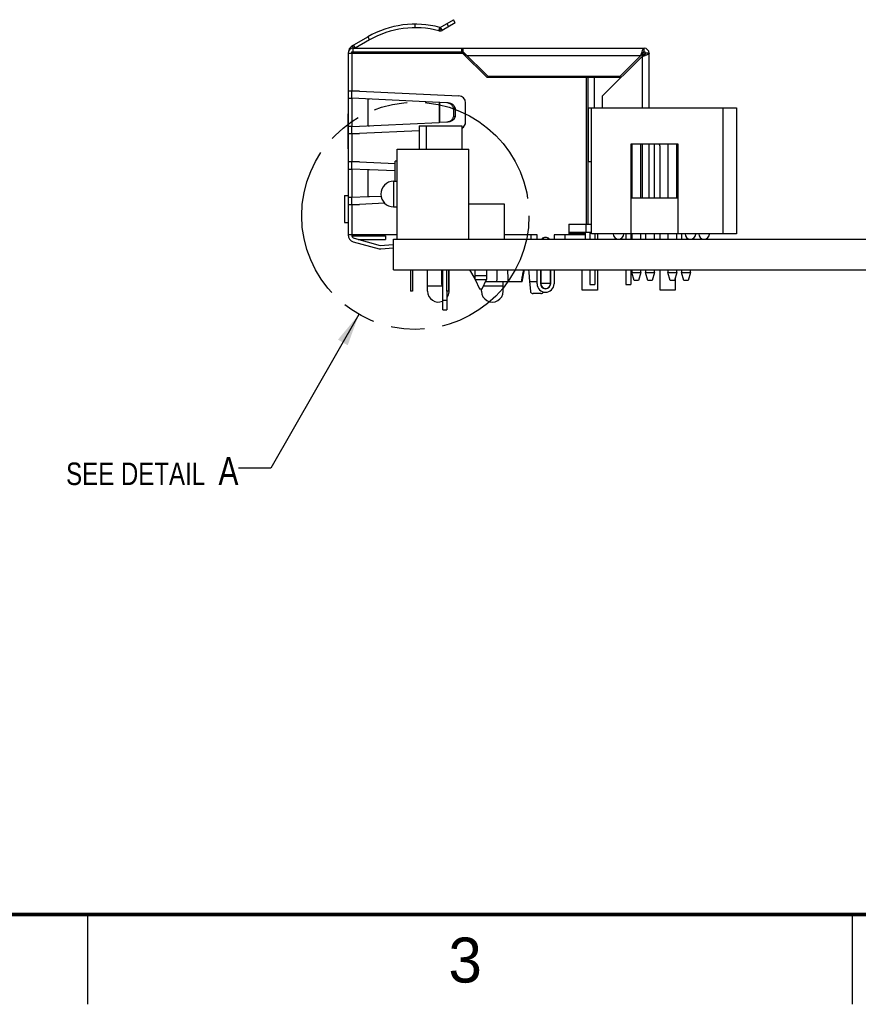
# Model space of a CAD drawing. Header units: inches. Extents: x -7 to 34, y 0 to 22.
# Tile 14 of 30: x 20.9 to 25.5, y 0 to 5.5. Entities that reach past the tile are written whole.
import ezdxf

# ---------------------------------------------------------------- set-up
doc = ezdxf.new("R2010")
doc.units = ezdxf.units.IN
doc.header["$LTSCALE"] = 1.87
doc.header["$MEASUREMENT"] = 0
doc.linetypes.add('PHANTOM', pattern=[0.8, 0.45, -0.05, 0.1, -0.05, 0.1, -0.05])
doc.layers.get('0').update_dxf_attribs({"linetype": 'CONTINUOUS'})
doc.layers.add('DEFAULT_3', color=7, linetype='PHANTOM')
doc.layers.add('DETAIL', color=7, linetype='CONTINUOUS')
doc.styles.get("Standard").update_dxf_attribs({"font": 'txt', "width": 0.8})
doc.styles.add('TEXTSTYLE_2', font='txt')
doc.dimstyles.get("Standard").update_dxf_attribs({"dimtxt": 0.125, "dimasz": 0.18, "dimexe": 0.125, "dimexo": 0.0625, "dimgap": 0.09, "dimtad": 0, "dimtih": 1, "dimtoh": 1, "dimzin": 4, "dimdsep": 46, "dimtxsty": 'STANDARD', "dimblk": '_FILLED', "dimblk1": '_FILLED', "dimblk2": '_FILLED', "dimcen": 0.09, "dimazin": 1, "dimtol": 1, "dimtp": 0.02, "dimtm": 0.02, "dimtfac": 1, "dimtofl": 0, "dimtmove": 0, "dimatfit": 3, "dimldrblk": '_FILLED', "dimfxl": 1, "dimtolj": 1, "dimtzin": 4, "dimarcsym": 0})

# ---------------------------------------------------------------- blocks, each defined once
blk = doc.blocks.new('_FILLED')
at = {"color": 0, "linetype": 'BYBLOCK'}
blk.add_solid([(0, 0), (-1, 0.174), (-1, -0.174)], dxfattribs=at)

msp = doc.modelspace()

# ---------------------------------------------------------------- linework, layer by layer
at = {"color": 7, "linetype": 'CONTINUOUS'}
for p, q in [((23.2103, 5.4328), (23.2839, 5.4753)), ((23.2938, 5.4583), (23.2839, 5.4753)), ((23.071, 5.4307), (23.071, 5.4503)), ((23.2022, 5.4134), (23.2073, 5.4324)), ((23.2083, 5.4323), (23.2083, 5.4158)), ((23.2103, 5.4328), (23.2168, 5.4215)), ((23.2168, 5.4215), (23.2186, 5.4185)), ((23.2938, 5.4583), (23.2201, 5.4158)), ((23.2464, 5.4537), (23.2563, 5.4366)), ((22.7209, 5.3298), (22.8072, 5.3797)), ((22.8072, 5.3797), (22.8171, 5.3626)), ((23.2186, 5.4185), (23.2201, 5.4158)), ((22.7277, 5.3181), (22.7209, 5.3298)), ((22.7249, 5.2968), (22.7249, 5.3165)), ((22.7249, 5.3165), (24.3438, 5.3165)), ((22.7273, 5.3335), (22.7372, 5.3165)), ((22.8171, 5.3626), (22.7372, 5.3165)), ((23.3284, 5.3165), (23.3284, 5.2968)), ((23.3383, 5.287), (23.3383, 5.3165)), ((24.3438, 5.2968), (24.3438, 5.3165)), ((22.6973, 5.2889), (22.6973, 4.2787)), ((22.6973, 5.2889), (23.3343, 5.2889)), ((22.7209, 5.0779), (22.7209, 5.2889)), ((22.7249, 5.2968), (23.3284, 5.2968)), ((23.4682, 5.1551), (23.3343, 5.2889)), ((23.3383, 5.2968), (23.4761, 5.159)), ((23.3579, 5.2771), (23.3383, 5.287)), ((23.3579, 5.2771), (24.3264, 5.2771)), ((24.332, 5.2715), (24.1115, 5.0511)), ((24.2083, 5.159), (24.3264, 5.2771)), ((24.3264, 5.2771), (24.3307, 5.2922)), ((24.3322, 5.287), (24.3264, 5.2771)), ((24.3352, 5.2724), (24.332, 5.2715)), ((24.332, 5.2715), (24.332, 4.9851)), ((24.3351, 5.2911), (24.3322, 5.287)), ((24.3323, 5.2972), (24.3351, 5.3049)), ((24.338, 5.2942), (24.3351, 5.2911)), ((24.3351, 5.2858), (24.3421, 5.2929)), ((24.3477, 5.2873), (24.3351, 5.2747)), ((24.339, 5.2929), (24.3421, 5.2929)), ((24.3427, 5.2947), (24.3421, 5.2929)), ((24.3477, 5.2873), (24.3511, 5.2884)), ((24.3477, 5.2873), (24.3477, 5.2821)), ((24.3713, 5.2889), (24.3516, 5.2889)), ((24.3713, 4.9851), (24.3713, 5.2889)), ((23.4682, 5.1551), (24.2155, 5.1551)), ((24.2083, 5.159), (23.4761, 5.159)), ((24.0222, 5.1551), (24.0222, 4.3377)), ((24.0331, 4.3377), (24.0331, 5.1551)), ((24.0665, 5.1551), (24.0665, 4.9851)), ((24.0684, 4.9851), (24.0684, 5.1551)), ((22.7603, 5.0779), (22.6973, 5.0779)), ((22.6973, 5.0385), (22.7202, 5.0385)), ((22.7209, 4.8815), (22.7209, 5.0381)), ((23.2041, 5.0154), (22.7209, 5.0381)), ((22.7603, 5.0779), (23.3133, 5.0521)), ((24.1115, 4.9851), (24.1115, 5.0511)), ((22.8072, 5.0339), (22.8072, 4.8857)), ((22.8171, 5.0339), (22.8072, 5.0339)), ((23.2046, 5.0153), (23.2046, 4.9042)), ((23.2068, 5.0148), (23.2046, 5.0153)), ((23.2068, 4.9048), (23.2068, 5.0148)), ((23.246, 5.0129), (23.2068, 5.0148)), ((23.2839, 4.9843), (23.2839, 4.9353)), ((23.2839, 4.9843), (23.2923, 4.9843)), ((23.291, 4.988), (23.2923, 4.9843)), ((23.2923, 4.9843), (23.2923, 4.9353)), ((23.3509, 4.9068), (23.3509, 5.0128)), ((24.0353, 4.6851), (24.0353, 4.9851)), ((24.0353, 4.9851), (24.8573, 4.9851)), ((24.0513, 4.2851), (24.0513, 4.9851)), ((24.7813, 4.9851), (24.7813, 4.2851)), ((24.8573, 4.9851), (24.8573, 4.2851)), ((22.6955, 4.9511), (22.6955, 4.7574)), ((22.6956, 4.9511), (22.6957, 4.9511)), ((23.2923, 4.9353), (23.2839, 4.9353)), ((22.7202, 4.881), (22.6973, 4.881)), ((22.7209, 4.8815), (23.2041, 4.9042)), ((22.8072, 4.8857), (22.8171, 4.8857)), ((23.0936, 4.885), (23.0936, 4.7551)), ((23.0936, 4.885), (23.3298, 4.885)), ((23.1329, 4.7551), (23.1329, 4.885)), ((23.2046, 4.9042), (23.2068, 4.9048)), ((23.2068, 4.9048), (23.246, 4.9066)), ((23.3298, 4.885), (23.3298, 4.7551)), ((22.6973, 4.8417), (22.7603, 4.8417)), ((22.7209, 4.6842), (22.7209, 4.8417)), ((23.0936, 4.8572), (22.7603, 4.8417)), ((24.2713, 4.2851), (24.2713, 4.7851)), ((24.2713, 4.7851), (24.5313, 4.7851)), ((24.2763, 4.7851), (24.2763, 4.4851)), ((24.3263, 4.4851), (24.3263, 4.7851)), ((24.332, 4.7851), (24.332, 4.4851)), ((24.3713, 4.4851), (24.3713, 4.7851)), ((24.4023, 4.4851), (24.4023, 4.7851)), ((24.4326, 4.4851), (24.4326, 4.7641)), ((24.4763, 4.7851), (24.4763, 4.4851)), ((24.5263, 4.4851), (24.5263, 4.7851)), ((24.5313, 4.7851), (24.5313, 4.2851)), ((22.6957, 4.7574), (22.6956, 4.7574)), ((22.9694, 4.2551), (22.9694, 4.7551)), ((22.9694, 4.7551), (23.3694, 4.7551)), ((23.3694, 4.2551), (23.3694, 4.7551)), ((22.7603, 4.6842), (22.6973, 4.6842)), ((22.7603, 4.6842), (22.9591, 4.6749)), ((22.9597, 4.5765), (22.9597, 4.6881)), ((22.9694, 4.6881), (22.9597, 4.6881)), ((24.0513, 4.6851), (24.0353, 4.6851)), ((22.6973, 4.6448), (22.7202, 4.6448)), ((22.7209, 4.4878), (22.7209, 4.6444)), ((22.8072, 4.6405), (22.7209, 4.6444)), ((22.8072, 4.6405), (22.8072, 4.4916)), ((22.8167, 4.6401), (22.8072, 4.6405)), ((22.9594, 4.634), (22.8167, 4.6401)), ((22.9506, 4.5765), (22.9506, 4.4345)), ((22.9506, 4.5765), (22.9694, 4.5765)), ((22.7209, 4.4878), (22.8072, 4.4916)), ((22.8072, 4.4916), (22.8167, 4.4921)), ((22.8167, 4.4921), (22.8798, 4.4948)), ((22.7202, 4.4873), (22.6973, 4.4873)), ((22.6973, 4.448), (22.7603, 4.448)), ((22.7209, 4.2787), (22.7209, 4.448)), ((22.9015, 4.4546), (22.7603, 4.448)), ((23.3694, 4.4519), (23.566, 4.4519)), ((23.566, 4.4519), (23.566, 4.2551)), ((24.2713, 4.4851), (24.5313, 4.4851)), ((22.9506, 4.4345), (22.9694, 4.4345)), ((23.9257, 4.3377), (23.9257, 4.2787)), ((23.9257, 4.3377), (24.0513, 4.3377)), ((22.9694, 4.2787), (22.6973, 4.2787)), ((22.7209, 4.2732), (22.906, 4.2732)), ((22.906, 4.2732), (22.906, 4.2535)), ((23.7485, 4.2787), (23.566, 4.2787)), ((23.7131, 4.2787), (23.7131, 4.2551)), ((23.7485, 4.2551), (23.7485, 4.2787)), ((23.843, 4.2787), (23.843, 4.2551)), ((24.0156, 4.2787), (23.843, 4.2787)), ((23.9257, 4.2877), (24.0116, 4.2877)), ((24.0116, 4.2855), (23.9257, 4.2855)), ((24.0116, 4.2929), (24.0116, 4.2877)), ((24.0156, 4.2929), (24.0156, 4.2551)), ((24.8573, 4.2851), (24.0513, 4.2851)), ((24.0838, 4.2851), (24.0838, 4.2551)), ((24.2763, 4.2851), (24.2763, 4.2551)), ((24.3263, 4.2551), (24.3263, 4.2851)), ((24.3523, 4.2851), (24.3523, 4.2551)), ((24.4023, 4.2551), (24.4023, 4.2851)), ((24.4326, 4.2551), (24.4326, 4.2851)), ((24.4763, 4.2851), (24.4763, 4.2551)), ((24.5263, 4.2551), (24.5263, 4.2851)), ((24.5523, 4.2851), (24.5523, 4.2551)), ((22.7262, 4.2407), (22.8705, 4.201)), ((22.7315, 4.2597), (22.8764, 4.2198)), ((22.7541, 4.2535), (22.906, 4.2535)), ((22.8764, 4.2198), (22.9477, 4.2256)), ((22.9496, 4.0851), (22.9496, 4.2551)), ((22.9496, 4.2551), (31.0496, 4.2551)), ((22.8786, 4.2003), (22.9493, 4.206)), ((22.9496, 4.0851), (31.0496, 4.0851)), ((23.0438, 4.0851), (23.0438, 3.9653)), ((23.0556, 4.0851), (23.0556, 3.9653)), ((23.1396, 3.9651), (23.1396, 4.0851)), ((23.2235, 3.8614), (23.2235, 4.0851)), ((23.2438, 4.0851), (23.2438, 3.9653)), ((23.2556, 4.0851), (23.2556, 3.9653)), ((23.2596, 3.9651), (23.2596, 4.0851)), ((23.4038, 4.0337), (23.3747, 4.0851)), ((23.4038, 4.0304), (23.4038, 4.0851)), ((23.4668, 4.0518), (23.4038, 4.0518)), ((23.4668, 4.0851), (23.4668, 4.0304)), ((23.7016, 4.0851), (23.7027, 4.0693)), ((23.7027, 4.0693), (23.7063, 4.0197)), ((23.7485, 4.007), (23.7485, 4.0851)), ((23.7671, 4.0851), (23.7671, 4.0081)), ((23.7686, 4.0851), (23.7686, 4.0081)), ((23.8229, 4.0081), (23.8229, 4.0851)), ((23.8243, 4.0081), (23.8243, 4.0851)), ((23.843, 4.0851), (23.843, 4.007)), ((23.9995, 3.9716), (23.9995, 4.0851)), ((24.0838, 4.0851), (24.0838, 3.9716)), ((24.2763, 4.0851), (24.2763, 4.0701)), ((24.2893, 4.0251), (24.2763, 4.0701)), ((24.2763, 4.0701), (24.3263, 4.0701)), ((24.3263, 4.0701), (24.3133, 4.0251)), ((24.3263, 4.0701), (24.3263, 4.0851)), ((24.3523, 4.0851), (24.3523, 4.0701)), ((24.3653, 4.0251), (24.3523, 4.0701)), ((24.3523, 4.0701), (24.4023, 4.0701)), ((24.4023, 4.0701), (24.3893, 4.0251)), ((24.4023, 4.0701), (24.4023, 4.0851)), ((24.4326, 3.9716), (24.4326, 4.0851)), ((24.4763, 4.0851), (24.4763, 4.0701)), ((24.4893, 4.0251), (24.4763, 4.0701)), ((24.4763, 4.0701), (24.5263, 4.0701)), ((24.5263, 4.0701), (24.5133, 4.0251)), ((24.5263, 4.0701), (24.5263, 4.0851)), ((24.5523, 4.0851), (24.5523, 4.0701)), ((24.5653, 4.0251), (24.5523, 4.0701)), ((24.5523, 4.0701), (24.6023, 4.0701)), ((24.6023, 4.0701), (24.5893, 4.0251)), ((24.6023, 4.0701), (24.6023, 4.0851)), ((23.4038, 4.0304), (23.4274, 3.9795)), ((23.4038, 4.0304), (23.4668, 4.0304)), ((23.4432, 3.9795), (23.4668, 4.0304)), ((23.5596, 3.9651), (23.5596, 4.0173)), ((23.7063, 4.0197), (23.7113, 3.965)), ((23.7063, 4.0197), (23.7485, 4.0197)), ((23.8243, 4.0081), (23.7671, 4.0081)), ((24.3133, 4.0251), (24.2893, 4.0251)), ((24.3893, 4.0251), (24.3653, 4.0251)), ((24.5133, 4.0251), (24.4893, 4.0251)), ((24.5168, 4.0374), (24.5168, 3.9716)), ((24.5893, 4.0251), (24.5653, 4.0251)), ((23.0556, 3.9653), (23.0438, 3.9653)), ((23.1396, 3.9951), (23.2235, 3.9951)), ((23.2556, 3.9653), (23.2438, 3.9653)), ((23.2471, 3.9653), (23.2471, 3.8614)), ((23.2556, 3.9951), (23.2596, 3.9951)), ((23.4274, 3.9795), (23.4432, 3.9795)), ((23.4396, 3.9651), (23.4396, 3.9795)), ((23.4504, 3.9951), (23.5596, 3.9951)), ((23.7687, 3.9523), (23.727, 3.9523)), ((24.0838, 3.9716), (23.9995, 3.9716)), ((24.5168, 3.9716), (24.4326, 3.9716)), ((23.2235, 3.9165), (23.2471, 3.9165)), ((23.2235, 3.8614), (23.2471, 3.8614))]:
    msp.add_line(p, q, dxfattribs=at)
at = {"color": 6, "linetype": 'CONTINUOUS'}
for p, q in [((22.717, 5.2968), (22.717, 5.2889)), ((22.717, 5.2968), (22.7249, 5.2968)), ((23.3284, 5.2968), (23.3383, 5.2968)), ((24.3351, 5.2906), (24.3351, 5.2734)), ((24.0201, 5.159), (24.0201, 5.1551)), ((22.717, 5.0779), (22.717, 5.0385)), ((22.717, 4.881), (22.717, 4.8417)), ((22.717, 4.6842), (22.717, 4.6448)), ((22.6776, 4.4976), (22.6776, 4.348)), ((22.6776, 4.4976), (22.6973, 4.4976)), ((22.717, 4.4873), (22.717, 4.448)), ((22.6776, 4.348), (22.6973, 4.348)), ((24.0201, 4.3377), (24.0201, 4.2929)), ((23.902, 4.2787), (23.902, 4.2551)), ((23.9257, 4.2929), (24.0513, 4.2929)), ((24.0418, 4.2929), (24.0418, 4.2551)), ((24.0694, 4.2851), (24.0694, 4.2551)), ((24.2418, 4.2851), (24.2418, 4.2551)), ((24.2694, 4.2851), (24.2694, 4.2551)), ((23.2162, 4.0851), (23.2162, 4.0023)), ((23.6658, 4.0173), (23.6777, 4.0851)), ((24.0418, 4.0851), (24.0418, 4.0023)), ((24.0694, 4.0851), (24.0694, 4.0023)), ((24.2418, 4.0851), (24.2418, 4.0023)), ((24.2694, 4.0851), (24.2694, 4.0023)), ((23.2162, 4.0023), (23.2235, 4.0023)), ((23.6658, 4.0173), (23.4607, 4.0173)), ((24.0418, 4.0023), (24.0694, 4.0023)), ((24.2418, 4.0023), (24.2694, 4.0023))]:
    msp.add_line(p, q, dxfattribs=at)
at = {"color": 2, "linetype": 'CONTINUOUS'}
for p, q in [((21.25, 0), (21.25, 0.5)), ((25.5, 0.5), (25.5, 0))]:
    msp.add_line(p, q, dxfattribs=at)
at = {"color": 7, "linetype": 'CONTINUOUS', "const_width": 0.02}
msp.add_lwpolyline([(0.5, 0.5), (33.5, 0.5)], dxfattribs=at)
at = {"color": 7, "linetype": 'CONTINUOUS'}
for centre, radius, start, end in [((23.071, 4.9228), 0.5276, 75.0275, 120), ((23.071, 4.9228), 0.5079, 75.0275, 120), ((23.2083, 5.4362), 0.00394, 262.5138, 300), ((23.2083, 5.4362), 0.0236, 255.0309, 300), ((21.6961, 5.4121), 1.5122, 0.0186, 0.1385), ((22.7249, 5.2889), 0.0276, 90, 180), ((22.7446, 5.2889), 0.0472, 120, 158.5088), ((24.3438, 5.2889), 0.0276, 0, 90), ((24.5999, 5.2103), 0.2814, 162.2917, 163.0902), ((24.5393, 5.2296), 0.2178, 161.9186, 162.2592), ((24.1091, 6.0773), 0.836, 285.689, 286.16), ((24.2288, 5.6651), 0.4068, 286.1288, 286.9023), ((24.3438, 5.2889), 0.00787, 0, 90), ((24.2751, 5.5132), 0.248, 286.856, 288.061), ((23.3115, 5.0128), 0.0394, 0, 87.3281), ((23.3115, 4.9068), 0.0394, 298.0215, 360), ((24.3932, 4.7641), 0.0394, 0, 32.8441), ((22.9506, 4.5055), 0.071, 90, 270), ((22.7367, 4.2787), 0.0394, 180, 254.6184), ((22.7367, 4.2787), 0.0197, 180, 254.6184), ((22.7209, 4.2771), 0.00394, 239.9966, 270), ((24.2013, 4.2851), 0.03, 180, 360), ((24.6013, 4.2851), 0.03, 180, 360), ((24.6773, 4.2851), 0.03, 180, 360), ((23.7957, 4.2364), 0.0286, 42.3565, 137.6432), ((23.7957, 4.2364), 0.0271, 45.4429, 134.5563), ((22.8767, 4.2238), 0.0236, 254.6184, 274.6184), ((23.7957, 4.007), 0.0472, 180, 360), ((23.7957, 4.0081), 0.0286, 180, 360), ((23.7957, 4.0081), 0.0271, 180, 360)]:
    msp.add_arc(centre, radius, start, end, dxfattribs=at)
at = {"color": 6, "linetype": 'CONTINUOUS'}
for centre, radius, start, end in [((21.0392, 4.1091), 2.4876, 357.8855, 359.4474), ((26.1586, 4.1111), 2.5743, 180.5788, 182.0882), ((16.4845, 5.3966), 7.3083, 349.32682, 349.53615), ((16.3147, 5.4262), 7.4807, 349.54954, 349.67254), ((17.7175, 5.1617), 6.0532, 349.1018, 349.34991)]:
    msp.add_arc(centre, radius, start, end, dxfattribs=at)
at = {"color": 7, "linetype": 'CONTINUOUS'}
for centre, major_axis, start_param, end_param in [((23.1996, 3.9651), (0, 0.06), -4.712389, -2.750556), ((23.1996, 3.9651), (0.06, 0), -0.6325, -0.047251), ((23.1996, 3.9651), (0, 0.06), -1.618048, -1.570796), ((23.4996, 3.9651), (0.06, 0), -3.141593, 0)]:
    msp.add_ellipse(centre, major_axis=major_axis, ratio=1, start_param=start_param, end_param=end_param, dxfattribs=at)
for points, knots in [([(24.3351, 5.3049), (24.3354, 5.3058), (24.3361, 5.3075), (24.3372, 5.3098), (24.3383, 5.3118), (24.3399, 5.3144), (24.342, 5.3165), (24.3438, 5.3165)], [0, 0, 0, 0, 0.188909, 0.359911, 0.512177, 0.645205, 1, 1, 1, 1]), ([(24.3352, 5.2734), (24.3366, 5.2742), (24.3393, 5.2757), (24.3431, 5.2781), (24.3464, 5.2805), (24.3482, 5.2822), (24.349, 5.2831)], [0, 0, 0, 0, 0.284792, 0.551679, 0.791572, 1, 1, 1, 1]), ([(24.3438, 5.2968), (24.3433, 5.2968), (24.3423, 5.2967), (24.3408, 5.2961), (24.3394, 5.2953), (24.3384, 5.2946), (24.338, 5.2942)], [0, 0, 0, 0, 0.223255, 0.459241, 0.716314, 1, 1, 1, 1]), ([(24.349, 5.2831), (24.3494, 5.2836), (24.3501, 5.2845), (24.351, 5.286), (24.3515, 5.2874), (24.3516, 5.2884), (24.3516, 5.2889)], [0, 0, 0, 0, 0.283685, 0.540758, 0.776744, 1, 1, 1, 1]), ([(24.3713, 5.2889), (24.3713, 5.2884), (24.371, 5.2874), (24.37, 5.2859), (24.3683, 5.2845), (24.366, 5.2831), (24.3632, 5.2817), (24.3599, 5.2802), (24.3561, 5.2788), (24.3534, 5.2779), (24.352, 5.2775)], [0, 0, 0, 0, 0.062922, 0.137553, 0.230441, 0.344376, 0.479571, 0.63506, 0.809303, 1, 1, 1, 1]), ([(23.2541, 5.012), (23.2535, 5.0122), (23.2508, 5.0127), (23.2481, 5.0129), (23.246, 5.0129)], [0, 0, 0, 0, 0.255797, 1, 1, 1, 1]), ([(23.2764, 4.9986), (23.275, 5.0003), (23.2727, 5.0027), (23.2692, 5.0055), (23.2655, 5.0079), (23.2605, 5.0103), (23.2563, 5.0116), (23.2541, 5.012)], [0, 0, 0, 0, 0.251003, 0.376887, 0.502749, 0.75335, 1, 1, 1, 1]), ([(23.2544, 5.0129), (23.2573, 5.0129), (23.2632, 5.0122), (23.2688, 5.0103), (23.2715, 5.009)], [0, 0, 0, 0, 0.488599, 1, 1, 1, 1]), ([(23.2715, 5.009), (23.2737, 5.0079), (23.278, 5.0054), (23.2835, 5.0004), (23.2879, 4.9945), (23.2901, 4.9902), (23.291, 4.988)], [0, 0, 0, 0, 0.252847, 0.505769, 0.756426, 1, 1, 1, 1]), ([(23.2839, 4.9843), (23.2832, 4.9868), (23.2811, 4.9919), (23.2781, 4.9964), (23.2764, 4.9986)], [0, 0, 0, 0, 0.488818, 1, 1, 1, 1]), ([(23.2764, 4.921), (23.2781, 4.9232), (23.2811, 4.9277), (23.2832, 4.9327), (23.2839, 4.9353)], [0, 0, 0, 0, 0.511182, 1, 1, 1, 1]), ([(23.2923, 4.9353), (23.2916, 4.9327), (23.2895, 4.9277), (23.2865, 4.9232), (23.2848, 4.921)], [0, 0, 0, 0, 0.488818, 1, 1, 1, 1]), ([(23.246, 4.9066), (23.2489, 4.9066), (23.2548, 4.9074), (23.2604, 4.9093), (23.2631, 4.9106)], [0, 0, 0, 0, 0.488599, 1, 1, 1, 1]), ([(23.2715, 4.9106), (23.2688, 4.9093), (23.2632, 4.9074), (23.2573, 4.9066), (23.2544, 4.9066)], [0, 0, 0, 0, 0.511401, 1, 1, 1, 1]), ([(23.2631, 4.9106), (23.2657, 4.9118), (23.2706, 4.9148), (23.2746, 4.9188), (23.2764, 4.921)], [0, 0, 0, 0, 0.500181, 1, 1, 1, 1]), ([(23.2848, 4.921), (23.283, 4.9188), (23.2789, 4.9148), (23.274, 4.9118), (23.2715, 4.9106)], [0, 0, 0, 0, 0.499819, 1, 1, 1, 1]), ([(24.6281, 4.2717), (24.6291, 4.2738), (24.6307, 4.2781), (24.6313, 4.2828), (24.6313, 4.2851)], [0, 0, 0, 0, 0.499422, 1, 1, 1, 1]), ([(24.7041, 4.2717), (24.7051, 4.2738), (24.7067, 4.2781), (24.7073, 4.2828), (24.7073, 4.2851)], [0, 0, 0, 0, 0.499422, 1, 1, 1, 1]), ([(23.7113, 3.965), (23.7113, 3.9641), (23.7117, 3.9624), (23.7127, 3.96), (23.7143, 3.9578), (23.7169, 3.9552), (23.7212, 3.9529), (23.725, 3.9523), (23.727, 3.9523)], [0, 0, 0, 0, 0.116833, 0.235321, 0.356337, 0.480364, 0.736258, 1, 1, 1, 1]), ([(23.7687, 3.9523), (23.7704, 3.9523), (23.7737, 3.9527), (23.7782, 3.9548), (23.7818, 3.958), (23.7833, 3.9607), (23.7838, 3.9622)], [0, 0, 0, 0, 0.261813, 0.517707, 0.763825, 1, 1, 1, 1])]:
    msp.add_open_spline(points, degree=3, knots=knots, dxfattribs=at)
at = {"layer": 'DEFAULT_3', "color": 2, "linetype": 'PHANTOM'}
msp.add_circle((23.0715, 4.3852), 0.6319, dxfattribs=at)

# ---------------------------------------------------------------- texts
at = {"color": 2, "linetype": 'CONTINUOUS', "insert": (23.2555, 0.371), "char_height": 0.25, "width": 0.25, "attachment_point": 1, "line_spacing_factor": 0.9, "style": 'TEXTSTYLE_2'}
msp.add_mtext('3', dxfattribs=at)
at = {"layer": 'DETAIL', "color": 2, "linetype": 'CONTINUOUS', "insert": (22.0877, 3.0435), "char_height": 0.125, "width": 1.3248, "attachment_point": 3, "line_spacing_factor": 0.9}
msp.add_mtext('SEE DETAIL  \\H0.156;A', dxfattribs=at)

# ---------------------------------------------------------------- leaders
at = {"layer": 'DETAIL', "color": 2, "linetype": 'CONTINUOUS'}
msp.add_leader([(22.7576, 3.8368), (22.2677, 2.981), (22.0877, 2.981)], dimstyle='STANDARD', override={"dimtad": 0}, dxfattribs=at)

doc.saveas('drawing.dxf')
